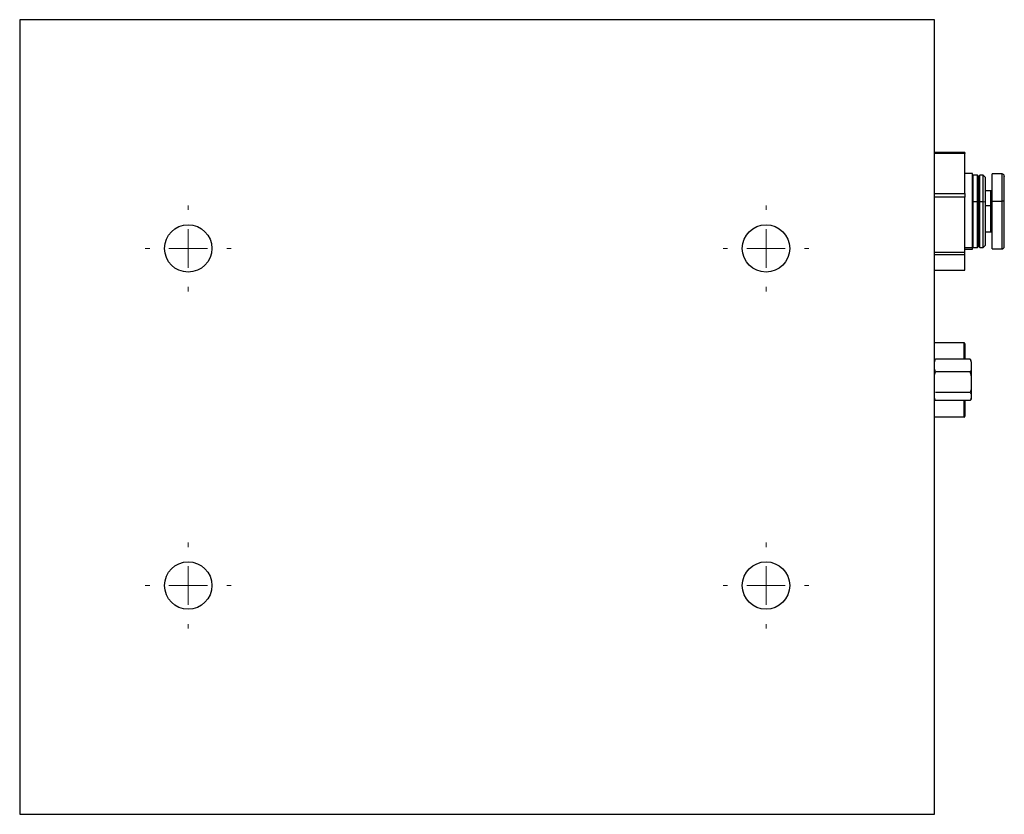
# Model space of a CAD drawing. Header units: inches. Extents: x 2 to 38.1, y 2.4 to 31.
# Tile 1 of 3: x 5.4 to 10.5, y 18.5 to 22.7. Entities that reach past the tile are written whole.
import ezdxf

# ---------------------------------------------------------------- set-up
doc = ezdxf.new("R2010")
doc.units = ezdxf.units.IN
doc.header["$MEASUREMENT"] = 0

# ---------------------------------------------------------------- blocks, each defined once
blk = doc.blocks.new('SW_CENTERMARKSYMBOL_5')
at = {"color": 0, "linetype": 'Continuous', "lineweight": 0}
for p, q in [((0, 0.2), (0, 0.223)), ((0, 0), (0, 0.1)), ((-0.2, 0), (-0.223, 0)), ((0, 0), (-0.1, 0)), ((0, 0), (0, -0.1)), ((0, 0), (0.1, 0)), ((0.2, 0), (0.223, 0)), ((0, -0.2), (0, -0.223))]:
    blk.add_line(p, q, dxfattribs=at)
blk = doc.blocks.new('SW_CENTERMARKSYMBOL_6')
at = {"color": 0, "linetype": 'Continuous', "lineweight": 0}
for p, q in [((0, 0.2), (0, 0.223)), ((0, 0), (0, 0.1)), ((-0.2, 0), (-0.223, 0)), ((0, 0), (-0.1, 0)), ((0, 0), (0, -0.1)), ((0, 0), (0.1, 0)), ((0.2, 0), (0.223, 0)), ((0, -0.2), (0, -0.223))]:
    blk.add_line(p, q, dxfattribs=at)
blk = doc.blocks.new('SW_CENTERMARKSYMBOL_7')
at = {"color": 0, "linetype": 'Continuous', "lineweight": 0}
for p, q in [((0, 0.2), (0, 0.223)), ((0, 0), (0, 0.1)), ((-0.2, 0), (-0.223, 0)), ((0, 0), (-0.1, 0)), ((0, 0), (0, -0.1)), ((0, 0), (0.1, 0)), ((0.2, 0), (0.223, 0)), ((0, -0.2), (0, -0.223))]:
    blk.add_line(p, q, dxfattribs=at)
blk = doc.blocks.new('SW_CENTERMARKSYMBOL_8')
at = {"color": 0, "linetype": 'Continuous', "lineweight": 0}
for p, q in [((0, 0.2), (0, 0.223)), ((0, 0), (0, 0.1)), ((-0.2, 0), (-0.223, 0)), ((0, 0), (-0.1, 0)), ((0, 0), (0, -0.1)), ((0, 0), (0.1, 0)), ((0.2, 0), (0.223, 0)), ((0, -0.2), (0, -0.223))]:
    blk.add_line(p, q, dxfattribs=at)

msp = doc.modelspace()

# ---------------------------------------------------------------- linework, layer by layer
at = {"color": 7, "linetype": 'Continuous', "lineweight": 25}
for p, q in [((5.3988, 22.6605), (5.3988, 18.5356)), ((10.1488, 22.6605), (5.3988, 22.6605)), ((10.1488, 18.5356), (10.1488, 22.6605)), ((10.3063, 21.9714), (10.1488, 21.9714)), ((10.3063, 21.9657), (10.1488, 21.9657)), ((10.3063, 21.9714), (10.3063, 21.9657)), ((10.3063, 21.7588), (10.3063, 21.9657)), ((10.3457, 21.8624), (10.3063, 21.8624)), ((10.3457, 21.4759), (10.3457, 21.8624)), ((10.3496, 21.8526), (10.3457, 21.8486)), ((10.3713, 21.8526), (10.3496, 21.8526)), ((10.3496, 21.7157), (10.3496, 21.8526)), ((10.3772, 21.8447), (10.3713, 21.8526)), ((10.3713, 21.7157), (10.3713, 21.8526)), ((10.3831, 21.8526), (10.3772, 21.8447)), ((10.3772, 21.7136), (10.3772, 21.8447)), ((10.4008, 21.8526), (10.3831, 21.8526)), ((10.3831, 21.7157), (10.3831, 21.8526)), ((10.4126, 21.8407), (10.4008, 21.8526)), ((10.4008, 21.7157), (10.4008, 21.8526)), ((10.4126, 21.7125), (10.4126, 21.8407)), ((10.4992, 21.8604), (10.448, 21.8604)), ((10.448, 21.7178), (10.448, 21.8604)), ((10.4992, 21.7178), (10.4992, 21.8604)), ((10.1488, 21.7588), (10.3063, 21.7588)), ((10.3063, 21.7398), (10.1488, 21.7398)), ((10.3063, 21.7588), (10.3063, 21.7398)), ((10.3063, 21.4537), (10.3063, 21.7398)), ((10.4402, 21.7718), (10.4126, 21.7718)), ((10.4402, 21.694), (10.4402, 21.7718)), ((10.3496, 21.7157), (10.3457, 21.7146)), ((10.3496, 21.4785), (10.3496, 21.7157)), ((10.3713, 21.7157), (10.3496, 21.7157)), ((10.3713, 21.4785), (10.3713, 21.7157)), ((10.3772, 21.7136), (10.3713, 21.7157)), ((10.3831, 21.7157), (10.3772, 21.7136)), ((10.3772, 21.4864), (10.3772, 21.7136)), ((10.3831, 21.4785), (10.3831, 21.7157)), ((10.4008, 21.7157), (10.3831, 21.7157)), ((10.4008, 21.4785), (10.4008, 21.7157)), ((10.4126, 21.7125), (10.4008, 21.7157)), ((10.4126, 21.4904), (10.4126, 21.7125)), ((10.4402, 21.694), (10.4126, 21.694)), ((10.4402, 21.5593), (10.4402, 21.694)), ((10.448, 21.4707), (10.448, 21.7178)), ((10.448, 21.7178), (10.4992, 21.7178)), ((10.4992, 21.4707), (10.4992, 21.7178)), ((10.4126, 21.5593), (10.4402, 21.5593)), ((10.3457, 21.4759), (10.3063, 21.4759)), ((10.3457, 21.4825), (10.3496, 21.4785)), ((10.3457, 21.4687), (10.3457, 21.4759)), ((10.3496, 21.4785), (10.3713, 21.4785)), ((10.3713, 21.4785), (10.3772, 21.4864)), ((10.3772, 21.4864), (10.3831, 21.4785)), ((10.3831, 21.4785), (10.4008, 21.4785)), ((10.4008, 21.4785), (10.4126, 21.4904)), ((10.1488, 21.4537), (10.3063, 21.4537)), ((10.3063, 21.4396), (10.1488, 21.4396)), ((10.3063, 21.4687), (10.3457, 21.4687)), ((10.3063, 21.4396), (10.3063, 21.4537)), ((10.3063, 21.3604), (10.3063, 21.4396)), ((10.448, 21.4707), (10.4992, 21.4707)), ((10.1488, 21.3604), (10.3063, 21.3604)), ((10.1488, 21.3597), (10.3063, 21.3597)), ((10.3063, 21.3604), (10.3063, 21.3597)), ((10.3018, 20.9831), (10.1488, 20.9831)), ((10.3018, 20.8982), (10.3018, 20.9831)), ((10.3068, 20.978), (10.3068, 20.8982)), ((10.3333, 20.8982), (10.1543, 20.8982)), ((10.3388, 20.8845), (10.3388, 20.8651)), ((10.3388, 20.8651), (10.3388, 20.7783)), ((10.3333, 20.8321), (10.1543, 20.8321)), ((10.3388, 20.7783), (10.3388, 20.7037)), ((10.3333, 20.7245), (10.1543, 20.7245)), ((10.3333, 20.6829), (10.1543, 20.6829)), ((10.3018, 20.598), (10.3018, 20.6829)), ((10.3068, 20.6829), (10.3068, 20.603)), ((10.3388, 20.7037), (10.3388, 20.6965)), ((10.3018, 20.598), (10.1488, 20.598)), ((5.3988, 18.5356), (10.1488, 18.5356))]:
    msp.add_line(p, q, dxfattribs=at)
for centre in [(6.2738, 21.4731), (9.2738, 21.4731), (6.2738, 19.7231), (9.2738, 19.7231)]:
    msp.add_circle(centre, 0.123, dxfattribs=at)
for centre, radius, start, end in [((10.4992, 21.8486), 0.0118, 0, 90), ((10.4402, 21.7797), 0.00787, 270, 0), ((10.442, 21.703), 0.00911, 258.4338, 311.5799), ((10.502, 21.7044), 0.0137, 48.4213, 101.5688), ((10.4402, 21.5514), 0.00787, 0, 90), ((10.4992, 21.4825), 0.0118, 270, 0), ((10.3018, 20.978), 0.005, 0, 90), ((10.1708, 20.8845), 0.022, 158.4704, 180), ((10.3168, 20.8845), 0.022, 0, 21.018), ((10.1708, 20.6965), 0.022, 180, 201.0118), ((10.3168, 20.6965), 0.022, 338.4536, 0), ((10.3018, 20.603), 0.005, 270, 0)]:
    msp.add_arc(centre, radius, start, end, dxfattribs=at)
for points, knots in [([(10.511, 21.7146), (10.511, 21.7362), (10.511, 21.7693), (10.511, 21.8042), (10.511, 21.8263), (10.511, 21.8406), (10.511, 21.8492), (10.511, 21.8468), (10.511, 21.846)], [0, 0, 0, 0, 0.289422, 0.445223, 0.604329, 0.763437, 0.919237, 1, 1, 1, 1]), ([(10.511, 21.4851), (10.511, 21.4853), (10.511, 21.4859), (10.511, 21.5117), (10.511, 21.5441), (10.511, 21.5749), (10.511, 21.6094), (10.511, 21.6566), (10.511, 21.6918), (10.511, 21.7146)], [0, 0, 0, 0, 0.1472216, 0.3514243, 0.4613513, 0.5736108, 0.6858702, 0.7957966, 1, 1, 1, 1]), ([(10.1488, 20.8651), (10.1481, 20.8742), (10.1473, 20.8855), (10.1531, 20.896), (10.1543, 20.8982)], [0, 0, 0, 0, 0.798271, 1, 1, 1, 1]), ([(10.1543, 20.8321), (10.1527, 20.8356), (10.1476, 20.8463), (10.1483, 20.8575), (10.1488, 20.8651)], [0, 0, 0, 0, 0.319955, 1, 1, 1, 1]), ([(10.1543, 20.8982), (10.1529, 20.8969), (10.1509, 20.895), (10.1509, 20.893), (10.1508, 20.8923)], [0, 0, 0, 0, 0.68993, 1, 1, 1, 1]), ([(10.3333, 20.8982), (10.335, 20.8947), (10.3401, 20.884), (10.3393, 20.8728), (10.3388, 20.8651)], [0, 0, 0, 0, 0.319955, 1, 1, 1, 1]), ([(10.3368, 20.8923), (10.3368, 20.893), (10.3367, 20.895), (10.3347, 20.8969), (10.3333, 20.8982)], [0, 0, 0, 0, 0.317941, 1, 1, 1, 1]), ([(10.3388, 20.8651), (10.3395, 20.8561), (10.3403, 20.8448), (10.3345, 20.8343), (10.3333, 20.8321)], [0, 0, 0, 0, 0.798269, 1, 1, 1, 1]), ([(10.1488, 20.7783), (10.1481, 20.793), (10.1473, 20.8114), (10.1531, 20.8286), (10.1543, 20.8321)], [0, 0, 0, 0, 0.798268, 1, 1, 1, 1]), ([(10.3333, 20.8321), (10.335, 20.8265), (10.3401, 20.8091), (10.3393, 20.7908), (10.3388, 20.7783)], [0, 0, 0, 0, 0.3199562, 1, 1, 1, 1]), ([(10.3388, 20.7783), (10.3395, 20.7636), (10.3403, 20.7452), (10.3345, 20.728), (10.3333, 20.7245)], [0, 0, 0, 0, 0.798269, 1, 1, 1, 1]), ([(10.3333, 20.7245), (10.3345, 20.7232), (10.3403, 20.7165), (10.3395, 20.7094), (10.3388, 20.7037)], [0, 0, 0, 0, 0.1977363, 1, 1, 1, 1]), ([(10.1543, 20.6829), (10.1529, 20.6842), (10.1509, 20.6861), (10.1509, 20.6882), (10.1508, 20.6888)], [0, 0, 0, 0, 0.687287, 1, 1, 1, 1]), ([(10.3388, 20.7037), (10.3395, 20.698), (10.3403, 20.6909), (10.3345, 20.6842), (10.3333, 20.6829)], [0, 0, 0, 0, 0.803778, 1, 1, 1, 1])]:
    msp.add_open_spline(points, degree=3, knots=knots, dxfattribs=at)

# ---------------------------------------------------------------- block references
at = {"color": 7, "linetype": 'Continuous', "lineweight": 0}
for name, p in [('SW_CENTERMARKSYMBOL_6', (6.2738, 21.4731)), ('SW_CENTERMARKSYMBOL_8', (9.2738, 21.4731)), ('SW_CENTERMARKSYMBOL_5', (6.2738, 19.7231)), ('SW_CENTERMARKSYMBOL_7', (9.2738, 19.7231))]:
    msp.add_blockref(name, p, dxfattribs=at)

doc.saveas('drawing.dxf')
